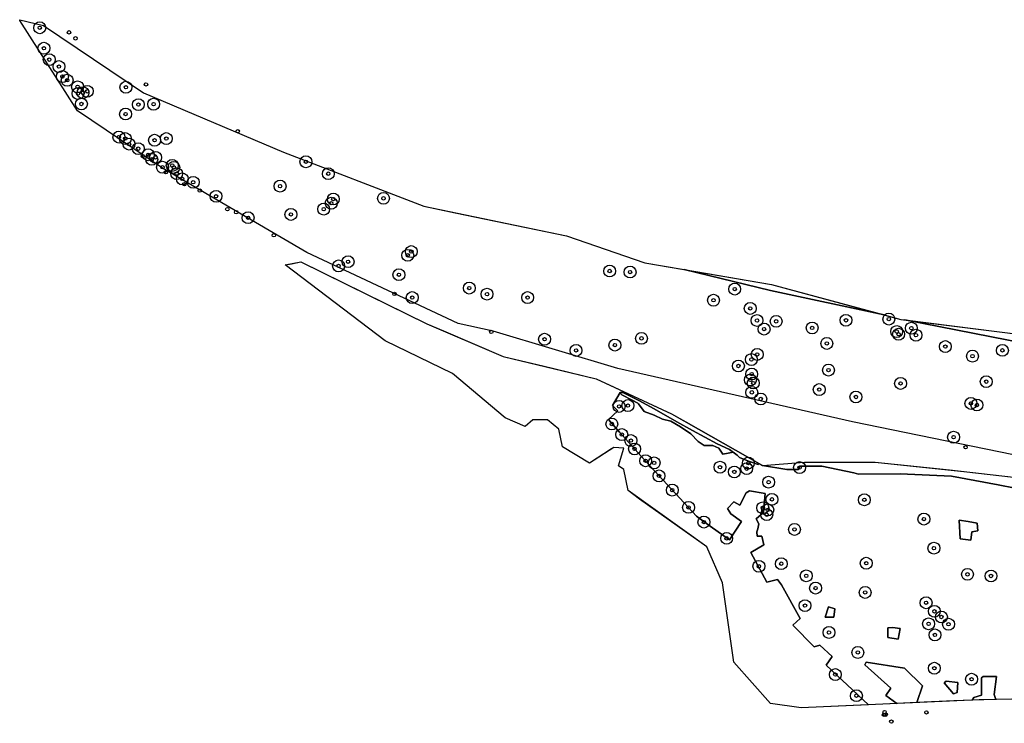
# Model space of a CAD drawing. Header units: inches. Extents: x 144970 to 146433, y 416251 to 416809.
# Tile 1 of 7: x 144970 to 145260, y 416279 to 416486. Entities that reach past the tile are written whole.
import ezdxf

# ---------------------------------------------------------------- set-up
doc = ezdxf.new("R2010")
doc.units = ezdxf.units.IN
doc.header["$MEASUREMENT"] = 0
doc.header["$PDMODE"] = 33
doc.header["$PDSIZE"] = -3
for name, color, linetype in [('Niet gedetecteerde gebieden (D-gebied) (ca. 9.867 m2)', 1, 'Continuous'), ('Onderzoeksgebied Hedelsche Benedenwaard (ca. 158.000 m2)', 5, 'Continuous'), ('Significante objecten binnen onderzoeksgebied HBW', 3, 'Continuous'), ('Significante objecten buiten onderzoeksgebied HBW', 1, 'Continuous'), ('Veiligheidsmarge objecten HBW', 6, 'Continuous'), ('Verstoorde gebieden (C-gebied) (ca. 13.701 m2)', 40, 'Continuous'), ('Vrijgegeven gebied (A+B gebied) (ca. 134.432 m2)', 3, 'Continuous')]:
    doc.layers.add(name, color=color, linetype=linetype)

msp = doc.modelspace()

# ---------------------------------------------------------------- linework, layer by layer
at = {"layer": 'Niet gedetecteerde gebieden (D-gebied) (ca. 9.867 m2)'}
for points in [[(145048.25, 416413.98, 0), (145050.08, 416414.33, 0), (145052.9, 416414.87, 0), (145073.2, 416404.9, 0), (145089.94, 416396.68, 0), (145094.91, 416394.56, 0), (145112.43, 416387.09, 0), (145124.09, 416384.28, 0), (145139.88, 416380.48, 0), (145145.15, 416378.03, 0), (145162.04, 416370.22, 0), (145166.2, 416367.86, 0), (145180.78, 416359.58, 0), (145187.86, 416355.56, 0), (145187.56, 416355.32, 0), (145184.74, 416356.22, 0), (145182.08, 416357.31, 0), (145181.37, 416358.02, 0), (145179.07, 416359.66, 0), (145175.45, 416361.4, 0), (145168.22, 416365.3, 0), (145163.61, 416367.81, 0), (145156.94, 416371.63, 0), (145152.45, 416374.07, 0), (145147.71, 416376.49, 0), (145146.93, 416376.43, 0), (145144.61, 416372.65, 0), (145146.19, 416371.1, 0), (145143.43, 416368.5, 0), (145146.75, 416364.75, 0), (145155.83, 416354.64, 0), (145169.43, 416340.11, 0), (145173.43, 416337.1, 0), (145179.1, 416333.07, 0), (145182.61, 416338.46, 0), (145179.54, 416340.73, 0), (145178.55, 416342.28, 0), (145180.36, 416344.27, 0), (145182.14, 416343.33, 0), (145184, 416346.96, 0), (145184.96, 416347.54, 0), (145189.64, 416346.71, 0), (145189.08, 416341.16, 0), (145186.98, 416339.33, 0), (145187.72, 416337.84, 0), (145187.44, 416336.36, 0), (145187.16, 416335.49, 0), (145187.25, 416334.19, 0), (145188.59, 416334.15, 0), (145189.18, 416331.68, 0), (145185.4, 416329.38, 0), (145190.14, 416320.61, 0), (145193.27, 416321.42, 0), (145194.38, 416319.84, 0), (145199.96, 416310.01, 0), (145197.79, 416307.96, 0), (145204.05, 416301.61, 0), (145205.73, 416302.14, 0), (145209.35, 416298.75, 0), (145207.61, 416296.25, 0), (145220.04, 416284.55, 0), (145200.19, 416283.65, 0), (145191.14, 416284.99, 0), (145180.4, 416297.1, 0), (145177.07, 416320.44, 0), (145172.47, 416331.08, 0), (145149.29, 416347.59, 0), (145148.02, 416353.78, 0), (145146.43, 416354.89, 0), (145148.02, 416360.13, 0), (145145, 416360.29, 0), (145144.31, 416359.84, 0), (145137.86, 416355.68, 0), (145129.92, 416360.44, 0), (145128.81, 416365.68, 0), (145125.48, 416368.38, 0), (145121.19, 416368.38, 0), (145118.97, 416366.48, 0), (145113.09, 416369.02, 0), (145097.56, 416382.06, 0), (145077.72, 416391.65, 0)], [(145165.76, 416412.64, 0), (145191.46, 416408.27, 0), (145224.6, 416399.29, 0), (145191.19, 416406.48, 0)], [(145339.28, 416387.23, 0), (145323.86, 416385.82, 0), (145300.75, 416386.09, 0), (145281.25, 416387.9, 0), (145230.7, 416397.81, 0), (145271.79, 416392.67, 0), (145305.76, 416388.42, 0), (145324.3, 416387.76, 0)], [(145188.83, 416355.01, 0), (145201.19, 416356, 0), (145222.03, 416356, 0), (145249, 416353.1, 0), (145275.61, 416350.05, 0), (145279.28, 416349.55, 0), (145292.28, 416347.78, 0), (145305.74, 416346.02, 0), (145299.82, 416346.18, 0), (145289.52, 416347.25, 0), (145283.8, 416347.52, 0), (145276.27, 416347.69, 0), (145276.09, 416346.15, 0), (145268.26, 416347.33, 0), (145258.26, 416349.31, 0), (145244.47, 416351.83, 0), (145229.31, 416352.49, 0), (145217.08, 416352.41, 0), (145215.75, 416352.78, 0), (145206.3, 416354.76, 0), (145199.79, 416354.78, 0), (145199.42, 416353.84, 0), (145195.96, 416353.82, 0)], [(145246.74, 416338.86, 0), (145249.38, 416338.46, 0), (145252.07, 416338.05, 0), (145252.23, 416335.77, 0), (145250.5, 416335.46, 0), (145250.14, 416333.02, 0), (145247, 416333.43, 0)], [(145208.24, 416313.42, 0), (145210.09, 416312.84, 0), (145209.83, 416310.4, 0), (145207.3, 416310.37, 0)], [(145225.69, 416307.25, 0), (145227.11, 416307.31, 0), (145229.36, 416307.02, 0), (145228.75, 416303.93, 0), (145225.69, 416304.39, 0)], [(145218.91, 416296.36, 0), (145219.32, 416297.07, 0), (145230.64, 416295.39, 0), (145235.98, 416290.16, 0), (145234.26, 416285.2, 0), (145228.35, 416284.93, 0), (145225.11, 416287.27, 0), (145226.58, 416289.5, 0)], [(145253.28, 416292.52, 0), (145253.83, 416292.91, 0), (145257.73, 416292.85, 0), (145257.05, 416287.58, 0), (145257.57, 416286.13, 0), (145250.52, 416285.94, 0), (145251.04, 416286.71, 0), (145253.28, 416287.39, 0)], [(145242.36, 416291, 0), (145242.95, 416291.52, 0), (145246.33, 416291.16, 0), (145246.16, 416288.17, 0), (145245.03, 416287.75, 0)]]:
    msp.add_polyline3d(points, close=True, dxfattribs=at)
at = {"layer": 'Onderzoeksgebied Hedelsche Benedenwaard (ca. 158.000 m2)'}
for points in [[(145293.86, 416351.79), (145215.36, 416367.83), (145146.23, 416383.54), (145109.55, 416394.5), (145099.25, 416396.72), (145054.64, 416417.67), (145012.1, 416442.44), (144987.09, 416459.38), (144970.11, 416485.89), (144970.09, 416486.15), (144977.15, 416484.47), (145006.52, 416464.62), (145047.79, 416447.16), (145089.07, 416431.29), (145131.14, 416422.55), (145154.15, 416414.62), (145191.46, 416408.27), (145229.56, 416397.95), (145305.76, 416388.42)], [(145293.85, 416286.82), (145252.58, 416286.03), (145200.19, 416283.65), (145191.14, 416284.99), (145180.4, 416297.1), (145177.07, 416320.44), (145172.47, 416331.08), (145152.62, 416345.05), (145149.29, 416347.59), (145148.02, 416353.78), (145146.43, 416354.89), (145148.02, 416360.13), (145145, 416360.29), (145137.86, 416355.68), (145129.92, 416360.44), (145128.81, 416365.68), (145125.48, 416368.38), (145121.19, 416368.38), (145118.97, 416366.48), (145113.09, 416369.02), (145097.56, 416382.06), (145077.72, 416391.65), (145048.25, 416413.98), (145052.9, 416414.87), (145089.94, 416396.68), (145112.43, 416387.09), (145139.88, 416380.48), (145162.04, 416370.22), (145188.83, 416355.01), (145201.19, 416356), (145222.03, 416356), (145243.86, 416353.69), (145275.61, 416350.05)]]:
    msp.add_lwpolyline(points, dxfattribs=at)
at = {"layer": 'Significante objecten binnen onderzoeksgebied HBW'}
for p in [(144976, 416483.77), (144977.22, 416477.75), (144978.79, 416474.4), (144981.65, 416472.36), (144982.68, 416469.43), (144984.07, 416468.34), (144987.14, 416466.39), (145001.37, 416466.27), (144987.25, 416464.43), (144988.72, 416464.65), (144989.97, 416465.08), (144988.27, 416461.35), (145005.04, 416461.16), (145009.53, 416461.29), (145001.26, 416458.39), (144999.3, 416451.61), (145001.19, 416451.17), (145002.28, 416449.56), (145009.81, 416450.68), (145013.27, 416451.18), (145005, 416448.21), (145007.95, 416446.42), (145010.11, 416445.64), (145008.98, 416445.06), (145012.15, 416442.74), (145015.01, 416443.26), (145015.48, 416442.68), (145054.38, 416444.34), (145016.31, 416440.86), (145060.96, 416440.84), (145017.97, 416439.31), (145021.18, 416438.31), (145046.77, 416437.18), (145027.91, 416434.19), (145061.83, 416432.15), (145062.45, 416433.38), (145077.22, 416433.59), (145049.95, 416428.86), (145059.61, 416430.41), (145037.35, 416427.89), (145084.36, 416416.82), (145085.41, 416417.92), (145064, 416413.71), (145066.8, 416414.94), (145081.75, 416411.12), (145143.82, 416412.2), (145149.83, 416411.9), (145102.48, 416407.19), (145107.7, 416405.39), (145180.64, 416406.89), (145085.68, 416404.38), (145119.66, 416404.39), (145174.39, 416403.61), (145185.21, 416401.19), (145187.21, 416397.65), (145192.85, 416397.4), (145213.4, 416397.7), (145226.02, 416398.07), (145189.29, 416395.12), (145203.45, 416395.45), (145228.34, 416394.4), (145228.88, 416393.59), (145232.65, 416395.38), (145124.66, 416392.13), (145153.19, 416392.39), (145207.77, 416390.89), (145234.02, 416393.32), (145133.92, 416388.83), (145145.36, 416390.41), (145187.28, 416387.66), (145242.66, 416389.98), (145259.48, 416388.86), (145185.55, 416386.16), (145250.66, 416387.16), (145181.74, 416384.26), (145185.64, 416381.89), (145208.26, 416383.06), (145185.26, 416380.15), (145186.09, 416379.24), (145229.48, 416379.13), (145254.7, 416379.65), (145185.67, 416376.5), (145205.52, 416377.32), (145188.32, 416374.55), (145216.32, 416375.14), (145250.18, 416373.25), (145146.6, 416372.36), (145149.19, 416372.61), (145251.96, 416372.78), (145144.45, 416367.19), (145147.39, 416364.09), (145150.06, 416362.32), (145245.08, 416363.31), (145151.15, 416359.85), (145154.41, 416356.38), (145156.92, 416355.75), (145184.65, 416355.68), (145176.31, 416354.48), (145180.53, 416353.08), (145184.16, 416354.05), (145199.74, 416354.37), (145158.35, 416351.91), (145190.63, 416350.08), (145162.26, 416347.73), (145191.6, 416345.02), (145218.81, 416344.89), (145167.04, 416342.66), (145188.91, 416342.52), (145190.36, 416341.91), (145171.57, 416338.33), (145190.07, 416340.51), (145236.34, 416339.21), (145198.24, 416336.18), (145178.27, 416333.55), (145239.3, 416330.66), (145187.75, 416325.32), (145194.35, 416326.09), (145219.37, 416326.23), (145201.69, 416322.52), (145249.18, 416322.96), (145256.11, 416322.47), (145204.44, 416318.91), (145219.05, 416317.64), (145201.33, 416313.75), (145236.99, 416314.6), (145239.43, 416312.08), (145241.51, 416310.41), (145237.72, 416308.39), (145243.6, 416308.27), (145208.4, 416305.85), (145239.6, 416305.13), (145216.89, 416299.97), (145239.42, 416295.32), (145210.27, 416293.47), (145250.38, 416292.1), (145216.48, 416287.25)]:
    msp.add_point(p, dxfattribs=at)
at = {"layer": 'Significante objecten buiten onderzoeksgebied HBW'}
for p in [(144984.61, 416482.43), (144986.53, 416480.67), (145007.28, 416467.1), (145034.29, 416453.33), (145006.33, 416446.03), (145013.16, 416441.26), (145018.58, 416437.73), (145023.13, 416435.88), (145031.24, 416430.41), (145033.83, 416429.51), (145044.93, 416422.73), (145080.45, 416405.48), (145108.97, 416394.28), (145248.63, 416360.36), (145224.59, 416281.64), (145224.78, 416282.4), (145225.09, 416281.67), (145237.1, 416282.32), (145226.76, 416279.63)]:
    msp.add_point(p, dxfattribs=at)
at = {"layer": 'Veiligheidsmarge objecten HBW', "color": 210, "linetype": 'Continuous', "lineweight": 25}
for centre in [(144976, 416483.77), (144977.22, 416477.75), (144978.79, 416474.4), (144981.65, 416472.36), (144982.68, 416469.43), (144984.07, 416468.34), (144987.14, 416466.39), (144988.72, 416464.65), (144989.97, 416465.08), (145001.37, 416466.27), (144987.25, 416464.43), (144988.27, 416461.35), (145005.04, 416461.16), (145009.53, 416461.29), (145001.26, 416458.39), (144999.3, 416451.61), (145001.19, 416451.17), (145009.81, 416450.68), (145013.27, 416451.18), (145002.28, 416449.56), (145005, 416448.21), (145007.95, 416446.42), (145008.98, 416445.06), (145010.11, 416445.64), (145054.38, 416444.34), (145012.15, 416442.74), (145015.01, 416443.26), (145015.48, 416442.68), (145016.31, 416440.86), (145017.97, 416439.31), (145060.96, 416440.84), (145021.18, 416438.31), (145046.77, 416437.18), (145027.91, 416434.19), (145062.45, 416433.38), (145077.22, 416433.59), (145059.61, 416430.41), (145061.83, 416432.15), (145037.35, 416427.89), (145049.95, 416428.86), (145084.36, 416416.82), (145085.41, 416417.92), (145064, 416413.71), (145066.8, 416414.94), (145081.75, 416411.12), (145143.82, 416412.2), (145149.83, 416411.9), (145102.48, 416407.19), (145180.64, 416406.89), (145085.68, 416404.38), (145107.7, 416405.39), (145119.66, 416404.39), (145174.39, 416403.61), (145185.21, 416401.19), (145226.02, 416398.07), (145187.21, 416397.65), (145189.29, 416395.12), (145192.85, 416397.4), (145203.45, 416395.45), (145213.4, 416397.7), (145232.65, 416395.38), (145124.66, 416392.13), (145153.19, 416392.39), (145228.34, 416394.4), (145228.88, 416393.59), (145234.02, 416393.32), (145145.36, 416390.41), (145207.77, 416390.89), (145242.66, 416389.98), (145133.92, 416388.83), (145187.28, 416387.66), (145250.66, 416387.16), (145259.48, 416388.86), (145181.74, 416384.26), (145185.55, 416386.16), (145185.64, 416381.89), (145208.26, 416383.06), (145185.26, 416380.15), (145186.09, 416379.24), (145229.48, 416379.13), (145254.7, 416379.65), (145185.67, 416376.5), (145205.52, 416377.32), (145216.32, 416375.14), (145146.6, 416372.36), (145149.19, 416372.61), (145188.32, 416374.55), (145250.18, 416373.25), (145251.96, 416372.78), (145144.45, 416367.19), (145147.39, 416364.09), (145245.08, 416363.31), (145150.06, 416362.32), (145151.15, 416359.85), (145154.41, 416356.38), (145156.92, 416355.75), (145176.31, 416354.48), (145184.65, 416355.68), (145158.35, 416351.91), (145180.53, 416353.08), (145184.16, 416354.05), (145199.74, 416354.37), (145190.63, 416350.08), (145162.26, 416347.73), (145191.6, 416345.02), (145218.81, 416344.89), (145167.04, 416342.66), (145188.91, 416342.52), (145190.07, 416340.51), (145190.36, 416341.91), (145171.57, 416338.33), (145236.34, 416339.21), (145198.24, 416336.18), (145178.27, 416333.55), (145239.3, 416330.66), (145194.35, 416326.09), (145219.37, 416326.23), (145187.75, 416325.32), (145249.18, 416322.96), (145201.69, 416322.52), (145256.11, 416322.47), (145204.44, 416318.91), (145219.05, 416317.64), (145236.99, 416314.6), (145201.33, 416313.75), (145239.43, 416312.08), (145237.72, 416308.39), (145241.51, 416310.41), (145243.6, 416308.27), (145208.4, 416305.85), (145239.6, 416305.13), (145216.89, 416299.97), (145239.42, 416295.32), (145210.27, 416293.47), (145250.38, 416292.1), (145216.48, 416287.25)]:
    msp.add_circle(centre, 1.75, dxfattribs=at)
at = {"layer": 'Verstoorde gebieden (C-gebied) (ca. 13.701 m2)'}
msp.add_polyline3d([(145150.4, 416374.19, 0), (145147.4, 416375.8, 0), (145146.89, 416376.27, 0), (145146.92, 416376.3, 0), (145146.97, 416376.36, 0), (145147.01, 416376.41, 0), (145147.01, 416376.44, 0), (145147.53, 416376.48, 0), (145147.71, 416376.49, 0), (145152.45, 416374.07, 0), (145156.94, 416371.63, 0), (145163.61, 416367.81, 0), (145168.22, 416365.3, 0), (145175.45, 416361.4, 0), (145179.07, 416359.66, 0), (145179.48, 416359.37, 0), (145179.54, 416359.32, 0), (145180.19, 416358.86, 0), (145178.75, 416358.61, 0), (145177.1, 416358.27, 0), (145175.92, 416360.04, 0), (145174.15, 416360.87, 0), (145171.61, 416360.89, 0), (145169.85, 416362, 0), (145167.7, 416364.3, 0), (145164.69, 416366.33, 0), (145161.85, 416368.07, 0), (145159.42, 416368.65, 0), (145156.89, 416369.83, 0), (145154.01, 416370.87, 0), (145152.35, 416373.15, 0), (145152.08, 416373.29, 0)], close=True, dxfattribs=at)
at = {"layer": 'Vrijgegeven gebied (A+B gebied) (ca. 134.432 m2)'}
for points in [[(145293.86, 416351.79), (145215.36, 416367.83), (145146.23, 416383.54), (145109.55, 416394.5), (145099.25, 416396.72), (145054.64, 416417.67), (145012.1, 416442.44), (144987.09, 416459.38), (144970.11, 416485.89), (144970.09, 416486.15), (144977.15, 416484.47), (145006.52, 416464.62), (145047.79, 416447.16), (145089.07, 416431.29), (145098.35, 416429.36), (145131.14, 416422.55), (145154.15, 416414.62), (145165.76, 416412.64), (145191.19, 416406.48), (145224.6, 416399.29), (145229.56, 416397.95), (145230.7, 416397.81), (145281.25, 416387.9)], [(145262.15, 416286.21), (145257.57, 416286.13), (145257.05, 416287.58), (145257.73, 416292.85), (145253.83, 416292.91), (145253.28, 416292.52), (145253.28, 416287.39), (145251.04, 416286.71), (145250.52, 416285.94), (145245.12, 416285.69), (145234.26, 416285.2), (145235.98, 416290.16), (145230.64, 416295.39), (145219.32, 416297.07), (145218.91, 416296.36), (145226.58, 416289.5), (145225.11, 416287.27), (145228.35, 416284.93), (145220.04, 416284.55), (145207.61, 416296.25), (145209.35, 416298.75), (145205.73, 416302.14), (145204.05, 416301.61), (145197.79, 416307.96), (145199.96, 416310.01), (145194.38, 416319.84), (145193.27, 416321.42), (145190.14, 416320.61), (145185.4, 416329.38), (145189.18, 416331.68), (145188.59, 416334.15), (145187.25, 416334.19), (145187.16, 416335.49), (145187.44, 416336.36), (145187.72, 416337.84), (145186.98, 416339.33), (145189.08, 416341.16), (145189.64, 416346.71), (145184.96, 416347.54), (145184, 416346.96), (145182.14, 416343.33), (145180.36, 416344.27), (145178.55, 416342.28), (145179.54, 416340.73), (145182.61, 416338.46), (145179.1, 416333.07), (145173.43, 416337.1), (145169.43, 416340.11), (145155.83, 416354.64), (145146.75, 416364.75), (145143.43, 416368.5), (145146.19, 416371.1), (145144.61, 416372.65), (145146.93, 416376.43), (145147.01, 416376.44), (145147.01, 416376.41), (145146.97, 416376.36), (145146.92, 416376.3), (145146.89, 416376.27), (145147.4, 416375.8), (145150.4, 416374.19), (145152.08, 416373.29), (145152.35, 416373.15), (145154.01, 416370.87), (145156.89, 416369.83), (145159.42, 416368.65), (145161.85, 416368.07), (145164.69, 416366.33), (145167.7, 416364.3), (145169.85, 416362), (145171.61, 416360.89), (145174.15, 416360.87), (145175.92, 416360.04), (145177.1, 416358.27), (145178.75, 416358.61), (145180.19, 416358.86), (145181.37, 416358.02), (145182.08, 416357.31), (145183.73, 416356.64), (145184.74, 416356.22), (145187.56, 416355.32), (145187.86, 416355.56), (145188.83, 416355.01), (145195.96, 416353.82), (145199.42, 416353.84), (145199.79, 416354.78), (145206.3, 416354.76), (145215.75, 416352.78), (145217.08, 416352.41), (145229.31, 416352.49), (145244.47, 416351.83), (145258.26, 416349.31), (145268.26, 416347.33)]]:
    msp.add_lwpolyline(points, dxfattribs=at)
for points in [[(145249.38, 416338.46), (145246.74, 416338.86), (145247, 416333.43), (145250.14, 416333.02), (145250.5, 416335.46), (145252.23, 416335.77), (145252.07, 416338.05)], [(145208.24, 416313.42), (145207.3, 416310.37), (145209.83, 416310.4), (145210.09, 416312.84)], [(145225.69, 416304.39), (145228.75, 416303.93), (145229.36, 416307.02), (145227.11, 416307.31), (145225.69, 416307.25)], [(145242.36, 416291), (145245.03, 416287.75), (145246.16, 416288.17), (145246.33, 416291.16), (145242.95, 416291.52)]]:
    msp.add_lwpolyline(points, close=True, dxfattribs=at)

doc.saveas('drawing.dxf')
